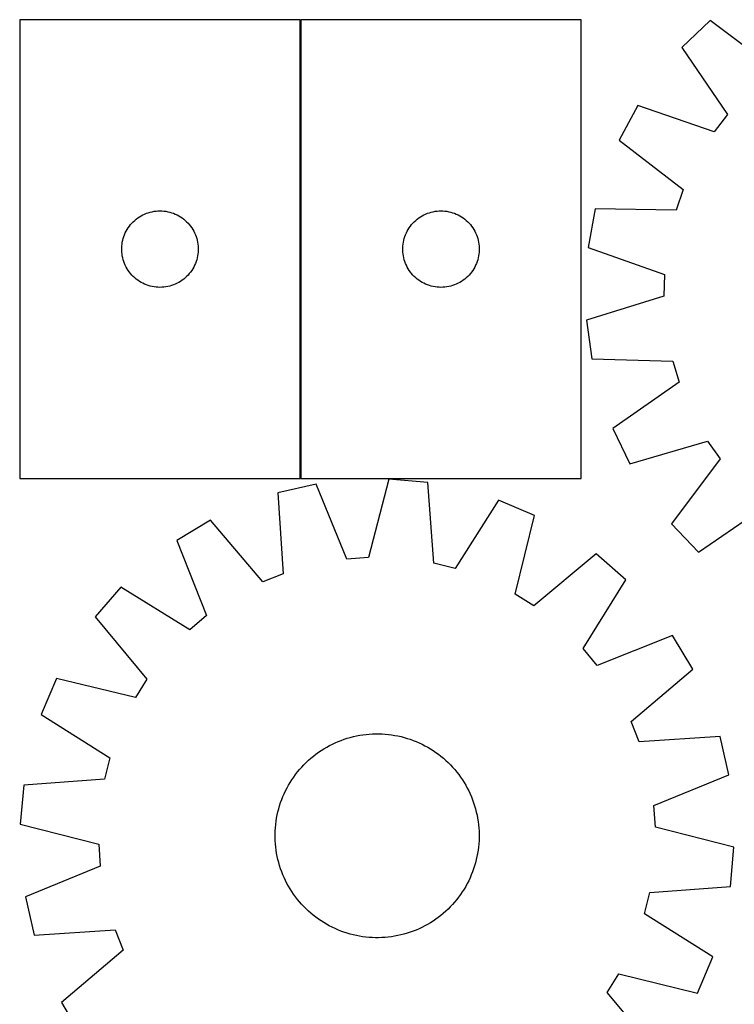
# Model space of a CAD drawing. Header units: millimetres. Extents: x 7 to 1493, y 7 to 2993.
# Tile 7 of 14: x 7 to 287, y 2573 to 2959. Entities that reach past the tile are written whole.
import ezdxf

# ---------------------------------------------------------------- set-up
doc = ezdxf.new("R2010")
doc.units = ezdxf.units.MM
doc.layers.add('COMMON', color=5, linetype='CONTINUOUS', true_color=0x0000ff)
doc.layers.add('CUT', color=7, linetype='CONTINUOUS', true_color=0x000000)

msp = doc.modelspace()

# ---------------------------------------------------------------- linework, layer by layer
at = {"layer": 'COMMON'}
msp.add_line((116.74617, 2779.269834), (116.74617, 2959.269834), dxfattribs=at)
at = {"layer": 'CUT'}
for p, q in [((6.646169, 2959.269834), (6.646169, 2779.269834)), ((116.646169, 2959.269834), (6.646169, 2959.269834)), ((116.646169, 2779.269834), (116.646169, 2959.269834)), ((226.84617, 2959.269834), (116.84617, 2959.269834)), ((116.84617, 2959.269834), (116.84617, 2779.269834)), ((226.84617, 2779.269834), (226.84617, 2959.269834)), ((277.364214, 2958.952446), (266.250739, 2948.3119)), ((302.755935, 2939.867497), (277.364214, 2958.952446)), ((266.250739, 2948.3119), (284.214154, 2922.114754)), ((248.978168, 2925.593535), (241.696735, 2912.039522)), ((279.024703, 2915.289143), (248.978168, 2925.593535)), ((284.214154, 2922.114754), (279.024703, 2915.289143)), ((241.696735, 2912.039522), (266.876321, 2892.675556)), ((266.876321, 2892.675556), (264.050089, 2884.580385)), ((52.954853, 2881.495259), (53.595726, 2881.926467)), ((53.595726, 2881.926467), (54.257948, 2882.324112)), ((54.257948, 2882.324112), (54.939762, 2882.68714)), ((54.939762, 2882.68714), (55.639361, 2883.014587)), ((55.639361, 2883.014587), (56.354888, 2883.305586)), ((56.354888, 2883.305586), (57.084447, 2883.559364)), ((57.084447, 2883.559364), (57.826103, 2883.775249)), ((57.826103, 2883.775249), (58.577888, 2883.952669)), ((58.577888, 2883.952669), (59.337811, 2884.091152)), ((59.337811, 2884.091152), (60.103854, 2884.190332)), ((60.103854, 2884.190332), (60.873988, 2884.249945)), ((60.873988, 2884.249945), (61.646169, 2884.269834)), ((61.646169, 2884.269834), (62.418351, 2884.249945)), ((62.418351, 2884.249945), (63.188484, 2884.190332)), ((63.188484, 2884.190332), (63.954528, 2884.091152)), ((63.954528, 2884.091152), (64.71445, 2883.952669)), ((64.71445, 2883.952669), (65.466236, 2883.775249)), ((65.466236, 2883.775249), (66.207892, 2883.559364)), ((66.207892, 2883.559364), (66.937451, 2883.305586)), ((66.937451, 2883.305586), (67.652978, 2883.014587)), ((67.652978, 2883.014587), (68.352576, 2882.68714)), ((68.352576, 2882.68714), (69.03439, 2882.324112)), ((69.03439, 2882.324112), (69.696612, 2881.926467)), ((69.696612, 2881.926467), (70.337486, 2881.495259)), ((163.154854, 2881.495259), (163.795727, 2881.926467)), ((163.795727, 2881.926467), (164.457949, 2882.324112)), ((164.457949, 2882.324112), (165.139763, 2882.68714)), ((165.139763, 2882.68714), (165.839362, 2883.014587)), ((165.839362, 2883.014587), (166.554889, 2883.305586)), ((166.554889, 2883.305586), (167.284448, 2883.559364)), ((167.284448, 2883.559364), (168.026104, 2883.775249)), ((168.026104, 2883.775249), (168.777889, 2883.952669)), ((168.777889, 2883.952669), (169.537812, 2884.091152)), ((169.537812, 2884.091152), (170.303855, 2884.190332)), ((170.303855, 2884.190332), (171.073989, 2884.249945)), ((171.073989, 2884.249945), (171.84617, 2884.269834)), ((171.84617, 2884.269834), (172.618352, 2884.249945)), ((172.618352, 2884.249945), (173.388485, 2884.190332)), ((173.388485, 2884.190332), (174.154529, 2884.091152)), ((174.154529, 2884.091152), (174.914451, 2883.952669)), ((174.914451, 2883.952669), (175.666237, 2883.775249)), ((175.666237, 2883.775249), (176.407893, 2883.559364)), ((176.407893, 2883.559364), (177.137452, 2883.305586)), ((177.137452, 2883.305586), (177.852979, 2883.014587)), ((177.852979, 2883.014587), (178.552577, 2882.68714)), ((178.552577, 2882.68714), (179.234391, 2882.324112)), ((179.234391, 2882.324112), (179.896613, 2881.926467)), ((179.896613, 2881.926467), (180.537487, 2881.495259)), ((232.289904, 2885.095555), (229.55327, 2869.954835)), ((264.050089, 2884.580385), (232.289904, 2885.095555)), ((49.201014, 2877.643489), (49.648581, 2878.273048)), ((49.648581, 2878.273048), (50.127963, 2878.878731)), ((50.127963, 2878.878731), (50.637889, 2879.458934)), ((50.637889, 2879.458934), (51.177007, 2880.012116)), ((51.177007, 2880.012116), (51.743888, 2880.536813)), ((51.743888, 2880.536813), (52.337027, 2881.031631)), ((52.337027, 2881.031631), (52.954853, 2881.495259)), ((70.337486, 2881.495259), (70.955312, 2881.031631)), ((70.955312, 2881.031631), (71.548451, 2880.536813)), ((71.548451, 2880.536813), (72.115332, 2880.012116)), ((72.115332, 2880.012116), (72.65445, 2879.458934)), ((72.65445, 2879.458934), (73.164376, 2878.878731)), ((73.164376, 2878.878731), (73.643758, 2878.273048)), ((73.643758, 2878.273048), (74.091325, 2877.643489)), ((159.401015, 2877.643489), (159.848582, 2878.273048)), ((159.848582, 2878.273048), (160.327964, 2878.878731)), ((160.327964, 2878.878731), (160.83789, 2879.458934)), ((160.83789, 2879.458934), (161.377008, 2880.012116)), ((161.377008, 2880.012116), (161.943889, 2880.536813)), ((161.943889, 2880.536813), (162.537028, 2881.031631)), ((162.537028, 2881.031631), (163.154854, 2881.495259)), ((180.537487, 2881.495259), (181.155313, 2881.031631)), ((181.155313, 2881.031631), (181.748452, 2880.536813)), ((181.748452, 2880.536813), (182.315333, 2880.012116)), ((182.315333, 2880.012116), (182.854451, 2879.458934)), ((182.854451, 2879.458934), (183.364377, 2878.878731)), ((183.364377, 2878.878731), (183.843759, 2878.273048)), ((183.843759, 2878.273048), (184.291326, 2877.643489)), ((47.243921, 2873.462118), (47.478831, 2874.197969)), ((47.478831, 2874.197969), (47.75131, 2874.920752)), ((47.75131, 2874.920752), (48.060635, 2875.628549)), ((48.060635, 2875.628549), (48.405987, 2876.319485)), ((48.405987, 2876.319485), (48.78645, 2876.991726)), ((48.78645, 2876.991726), (49.201014, 2877.643489)), ((74.091325, 2877.643489), (74.505889, 2876.991726)), ((74.505889, 2876.991726), (74.886351, 2876.319485)), ((74.886351, 2876.319485), (75.231703, 2875.628549)), ((75.231703, 2875.628549), (75.541029, 2874.920752)), ((75.541029, 2874.920752), (75.813508, 2874.197969)), ((75.813508, 2874.197969), (76.048417, 2873.462118)), ((157.443922, 2873.462118), (157.678832, 2874.197969)), ((157.678832, 2874.197969), (157.951311, 2874.920752)), ((157.951311, 2874.920752), (158.260636, 2875.628549)), ((158.260636, 2875.628549), (158.605988, 2876.319485)), ((158.605988, 2876.319485), (158.986451, 2876.991726)), ((158.986451, 2876.991726), (159.401015, 2877.643489)), ((184.291326, 2877.643489), (184.70589, 2876.991726)), ((184.70589, 2876.991726), (185.086352, 2876.319485)), ((185.086352, 2876.319485), (185.431704, 2875.628549)), ((185.431704, 2875.628549), (185.74103, 2874.920752)), ((185.74103, 2874.920752), (186.013509, 2874.197969)), ((186.013509, 2874.197969), (186.248418, 2873.462118)), ((46.651142, 2869.656052), (46.690906, 2870.427466)), ((46.690906, 2870.427466), (46.770329, 2871.195809)), ((46.770329, 2871.195809), (46.8892, 2871.959045)), ((46.8892, 2871.959045), (47.047204, 2872.71515)), ((47.047204, 2872.71515), (47.243921, 2873.462118)), ((76.048417, 2873.462118), (76.245135, 2872.71515)), ((76.245135, 2872.71515), (76.403139, 2871.959045)), ((76.403139, 2871.959045), (76.522009, 2871.195809)), ((76.522009, 2871.195809), (76.601432, 2870.427466)), ((76.601432, 2870.427466), (76.641196, 2869.656052)), ((156.851143, 2869.656052), (156.890907, 2870.427466)), ((156.890907, 2870.427466), (156.97033, 2871.195809)), ((156.97033, 2871.195809), (157.089201, 2871.959045)), ((157.089201, 2871.959045), (157.247205, 2872.71515)), ((157.247205, 2872.71515), (157.443922, 2873.462118)), ((186.248418, 2873.462118), (186.445136, 2872.71515)), ((186.445136, 2872.71515), (186.60314, 2871.959045)), ((186.60314, 2871.959045), (186.72201, 2871.195809)), ((186.72201, 2871.195809), (186.801433, 2870.427466)), ((186.801433, 2870.427466), (186.841197, 2869.656052)), ((46.651142, 2868.883615), (46.651142, 2869.656052)), ((46.690906, 2868.112202), (46.651142, 2868.883615)), ((46.770329, 2867.343858), (46.690906, 2868.112202)), ((46.8892, 2866.580622), (46.770329, 2867.343858)), ((47.047204, 2865.824517), (46.8892, 2866.580622)), ((76.403139, 2866.580622), (76.245135, 2865.824517)), ((76.522009, 2867.343858), (76.403139, 2866.580622)), ((76.601432, 2868.112202), (76.522009, 2867.343858)), ((76.641196, 2868.883615), (76.601432, 2868.112202)), ((76.641196, 2869.656052), (76.641196, 2868.883615)), ((156.851143, 2868.883615), (156.851143, 2869.656052)), ((156.890907, 2868.112202), (156.851143, 2868.883615)), ((156.97033, 2867.343858), (156.890907, 2868.112202)), ((157.089201, 2866.580622), (156.97033, 2867.343858)), ((157.247205, 2865.824517), (157.089201, 2866.580622)), ((186.60314, 2866.580622), (186.445136, 2865.824517)), ((186.72201, 2867.343858), (186.60314, 2866.580622)), ((186.801433, 2868.112202), (186.72201, 2867.343858)), ((186.841197, 2868.883615), (186.801433, 2868.112202)), ((186.841197, 2869.656052), (186.841197, 2868.883615)), ((229.55327, 2869.954835), (259.484274, 2859.319529)), ((47.243921, 2865.077549), (47.047204, 2865.824517)), ((47.478831, 2864.341698), (47.243921, 2865.077549)), ((47.75131, 2863.618915), (47.478831, 2864.341698)), ((48.060635, 2862.911118), (47.75131, 2863.618915)), ((48.405987, 2862.220182), (48.060635, 2862.911118)), ((75.231703, 2862.911118), (74.886351, 2862.220182)), ((75.541029, 2863.618915), (75.231703, 2862.911118)), ((75.813508, 2864.341698), (75.541029, 2863.618915)), ((76.048417, 2865.077549), (75.813508, 2864.341698)), ((76.245135, 2865.824517), (76.048417, 2865.077549)), ((157.443922, 2865.077549), (157.247205, 2865.824517)), ((157.678832, 2864.341698), (157.443922, 2865.077549)), ((157.951311, 2863.618915), (157.678832, 2864.341698)), ((158.260636, 2862.911118), (157.951311, 2863.618915)), ((158.605988, 2862.220182), (158.260636, 2862.911118)), ((185.431704, 2862.911118), (185.086352, 2862.220182)), ((185.74103, 2863.618915), (185.431704, 2862.911118)), ((186.013509, 2864.341698), (185.74103, 2863.618915)), ((186.248418, 2865.077549), (186.013509, 2864.341698)), ((186.445136, 2865.824517), (186.248418, 2865.077549)), ((48.78645, 2861.547942), (48.405987, 2862.220182)), ((49.201014, 2860.896178), (48.78645, 2861.547942)), ((49.648581, 2860.266619), (49.201014, 2860.896178)), ((50.127963, 2859.660936), (49.648581, 2860.266619)), ((50.637889, 2859.080734), (50.127963, 2859.660936)), ((51.177007, 2858.527551), (50.637889, 2859.080734)), ((51.743888, 2858.002855), (51.177007, 2858.527551)), ((72.115332, 2858.527551), (71.548451, 2858.002855)), ((72.65445, 2859.080734), (72.115332, 2858.527551)), ((73.164376, 2859.660936), (72.65445, 2859.080734)), ((73.643758, 2860.266619), (73.164376, 2859.660936)), ((74.091325, 2860.896178), (73.643758, 2860.266619)), ((74.505889, 2861.547942), (74.091325, 2860.896178)), ((74.886351, 2862.220182), (74.505889, 2861.547942)), ((158.986451, 2861.547942), (158.605988, 2862.220182)), ((159.401015, 2860.896178), (158.986451, 2861.547942)), ((159.848582, 2860.266619), (159.401015, 2860.896178)), ((160.327964, 2859.660936), (159.848582, 2860.266619)), ((160.83789, 2859.080734), (160.327964, 2859.660936)), ((161.377008, 2858.527551), (160.83789, 2859.080734)), ((161.943889, 2858.002855), (161.377008, 2858.527551)), ((182.315333, 2858.527551), (181.748452, 2858.002855)), ((182.854451, 2859.080734), (182.315333, 2858.527551)), ((183.364377, 2859.660936), (182.854451, 2859.080734)), ((183.843759, 2860.266619), (183.364377, 2859.660936)), ((184.291326, 2860.896178), (183.843759, 2860.266619)), ((184.70589, 2861.547942), (184.291326, 2860.896178)), ((185.086352, 2862.220182), (184.70589, 2861.547942)), ((259.484274, 2859.319529), (259.297913, 2850.747211)), ((52.337027, 2857.508037), (51.743888, 2858.002855)), ((52.954853, 2857.044409), (52.337027, 2857.508037)), ((53.595726, 2856.6132), (52.954853, 2857.044409)), ((54.257948, 2856.215555), (53.595726, 2856.6132)), ((54.939762, 2855.852527), (54.257948, 2856.215555)), ((55.639361, 2855.52508), (54.939762, 2855.852527)), ((56.354888, 2855.234081), (55.639361, 2855.52508)), ((57.084447, 2854.980303), (56.354888, 2855.234081)), ((57.826103, 2854.764418), (57.084447, 2854.980303)), ((58.577888, 2854.586998), (57.826103, 2854.764418)), ((59.337811, 2854.448515), (58.577888, 2854.586998)), ((64.71445, 2854.586998), (63.954528, 2854.448515)), ((65.466236, 2854.764418), (64.71445, 2854.586998)), ((66.207892, 2854.980303), (65.466236, 2854.764418)), ((66.937451, 2855.234081), (66.207892, 2854.980303)), ((67.652978, 2855.52508), (66.937451, 2855.234081)), ((68.352576, 2855.852527), (67.652978, 2855.52508)), ((69.03439, 2856.215555), (68.352576, 2855.852527)), ((69.696612, 2856.6132), (69.03439, 2856.215555)), ((70.337486, 2857.044409), (69.696612, 2856.6132)), ((70.955312, 2857.508037), (70.337486, 2857.044409)), ((71.548451, 2858.002855), (70.955312, 2857.508037)), ((162.537028, 2857.508037), (161.943889, 2858.002855)), ((163.154854, 2857.044409), (162.537028, 2857.508037)), ((163.795727, 2856.6132), (163.154854, 2857.044409)), ((164.457949, 2856.215555), (163.795727, 2856.6132)), ((165.139763, 2855.852527), (164.457949, 2856.215555)), ((165.839362, 2855.52508), (165.139763, 2855.852527)), ((166.554889, 2855.234081), (165.839362, 2855.52508)), ((167.284448, 2854.980303), (166.554889, 2855.234081)), ((168.026104, 2854.764418), (167.284448, 2854.980303)), ((168.777889, 2854.586998), (168.026104, 2854.764418)), ((169.537812, 2854.448515), (168.777889, 2854.586998)), ((174.914451, 2854.586998), (174.154529, 2854.448515)), ((175.666237, 2854.764418), (174.914451, 2854.586998)), ((176.407893, 2854.980303), (175.666237, 2854.764418)), ((177.137452, 2855.234081), (176.407893, 2854.980303)), ((177.852979, 2855.52508), (177.137452, 2855.234081)), ((178.552577, 2855.852527), (177.852979, 2855.52508)), ((179.234391, 2856.215555), (178.552577, 2855.852527)), ((179.896613, 2856.6132), (179.234391, 2856.215555)), ((180.537487, 2857.044409), (179.896613, 2856.6132)), ((181.155313, 2857.508037), (180.537487, 2857.044409)), ((181.748452, 2858.002855), (181.155313, 2857.508037)), ((60.103854, 2854.349335), (59.337811, 2854.448515)), ((60.873988, 2854.289722), (60.103854, 2854.349335)), ((61.646169, 2854.269834), (60.873988, 2854.289722)), ((62.418351, 2854.289722), (61.646169, 2854.269834)), ((63.188484, 2854.349335), (62.418351, 2854.289722)), ((63.954528, 2854.448515), (63.188484, 2854.349335)), ((170.303855, 2854.349335), (169.537812, 2854.448515)), ((171.073989, 2854.289722), (170.303855, 2854.349335)), ((171.84617, 2854.269834), (171.073989, 2854.289722)), ((172.618352, 2854.289722), (171.84617, 2854.269834)), ((173.388485, 2854.349335), (172.618352, 2854.289722)), ((174.154529, 2854.448515), (173.388485, 2854.349335)), ((259.297913, 2850.747211), (228.932986, 2841.422729)), ((228.932986, 2841.422729), (231.009032, 2826.177383)), ((231.009032, 2826.177383), (262.761599, 2825.311795)), ((262.761599, 2825.311795), (265.233351, 2817.101447)), ((265.233351, 2817.101447), (239.236013, 2798.85006)), ((239.236013, 2798.85006), (245.921521, 2784.992407)), ((245.921521, 2784.992407), (276.387488, 2793.981267)), ((276.387488, 2793.981267), (281.275401, 2786.936576)), ((281.275401, 2786.936576), (262.190452, 2761.544855)), ((6.646169, 2779.269834), (116.646169, 2779.269834)), ((116.84617, 2779.269834), (226.84617, 2779.269834)), ((151.334276, 2779.042918), (143.477773, 2748.265489)), ((166.661687, 2777.700899), (151.334276, 2779.042918)), ((169.050106, 2746.026458), (166.661687, 2777.700899)), ((122.864813, 2777.054073), (107.872873, 2773.593978)), ((107.872873, 2773.593978), (109.911642, 2741.895111)), ((134.924275, 2747.667951), (122.864813, 2777.054073)), ((194.352343, 2770.794855), (177.369615, 2743.951574)), ((208.51487, 2764.782088), (194.352343, 2770.794855)), ((272.830998, 2750.43138), (299.028144, 2768.394795)), ((81.411391, 2762.904926), (68.222436, 2754.981416)), ((101.961432, 2738.683643), (81.411391, 2762.904926)), ((200.998451, 2733.919843), (208.51487, 2764.782088)), ((262.190452, 2761.544855), (272.830998, 2750.43138)), ((68.222436, 2754.981416), (79.95691, 2725.464016)), ((143.477773, 2748.265489), (134.924275, 2747.667951)), ((232.716163, 2749.657167), (208.2696, 2729.375641)), ((244.32748, 2739.562225), (232.716163, 2749.657167)), ((177.369615, 2743.951574), (169.050106, 2746.026458)), ((109.911642, 2741.895111), (101.961432, 2738.683643)), ((227.641983, 2712.533187), (244.32748, 2739.562225)), ((46.359171, 2736.638476), (36.264228, 2725.027159)), ((73.388209, 2719.952979), (46.359171, 2736.638476)), ((208.2696, 2729.375641), (200.998451, 2733.919843)), ((36.264228, 2725.027159), (56.545754, 2700.580596)), ((79.95691, 2725.464016), (73.388209, 2719.952979)), ((262.67042, 2717.698959), (233.15302, 2705.964486)), ((270.59393, 2704.510004), (262.67042, 2717.698959)), ((233.15302, 2705.964486), (227.641983, 2712.533187)), ((246.372647, 2683.959964), (270.59393, 2704.510004)), ((21.139307, 2700.825866), (15.126541, 2686.663339)), ((52.001553, 2693.309447), (21.139307, 2700.825866)), ((56.545754, 2700.580596), (52.001553, 2693.309447)), ((15.126541, 2686.663339), (41.969822, 2669.680611)), ((249.584115, 2676.009753), (246.372647, 2683.959964)), ((132.701395, 2676.547235), (133.884092, 2676.971776)), ((133.884092, 2676.971776), (135.07954, 2677.358958)), ((135.07954, 2677.358958), (136.28656, 2677.7084)), ((136.28656, 2677.7084), (137.503961, 2678.019755)), ((137.503961, 2678.019755), (138.730541, 2678.292718)), ((138.730541, 2678.292718), (139.965089, 2678.527018)), ((139.965089, 2678.527018), (141.206388, 2678.722424)), ((141.206388, 2678.722424), (142.453213, 2678.878744)), ((142.453213, 2678.878744), (143.704332, 2678.995822)), ((143.704332, 2678.995822), (144.958511, 2679.073545)), ((144.958511, 2679.073545), (146.214513, 2679.111834)), ((146.214513, 2679.111834), (147.471098, 2679.110653)), ((147.471098, 2679.110653), (148.727026, 2679.070001)), ((148.727026, 2679.070001), (149.981057, 2678.989921)), ((149.981057, 2678.989921), (151.231954, 2678.870489)), ((151.231954, 2678.870489), (152.478482, 2678.711825)), ((152.478482, 2678.711825), (153.719411, 2678.514085)), ((153.719411, 2678.514085), (154.953517, 2678.277464)), ((154.953517, 2678.277464), (156.179582, 2678.002195)), ((156.179582, 2678.002195), (157.396395, 2677.688551)), ((157.396395, 2677.688551), (158.602756, 2677.33684)), ((158.602756, 2677.33684), (159.797474, 2676.947411)), ((159.797474, 2676.947411), (160.97937, 2676.520646)), ((281.282982, 2678.048523), (249.584115, 2676.009753)), ((284.743077, 2663.056582), (281.282982, 2678.048523)), ((124.875732, 2672.569125), (125.937335, 2673.241439)), ((125.937335, 2673.241439), (127.019532, 2673.880075)), ((127.019532, 2673.880075), (128.121254, 2674.484404)), ((128.121254, 2674.484404), (129.241416, 2675.053829)), ((129.241416, 2675.053829), (130.378911, 2675.587788)), ((130.378911, 2675.587788), (131.532617, 2676.085754)), ((131.532617, 2676.085754), (132.701395, 2676.547235)), ((160.97937, 2676.520646), (162.147278, 2676.056968)), ((162.147278, 2676.056968), (163.300045, 2675.556833)), ((163.300045, 2675.556833), (164.436534, 2675.020736)), ((164.436534, 2675.020736), (165.555623, 2674.449206)), ((165.555623, 2674.449206), (166.656207, 2673.842806)), ((166.656207, 2673.842806), (167.737201, 2673.202136)), ((167.737201, 2673.202136), (168.797538, 2672.527826)), ((41.969822, 2669.680611), (39.894938, 2661.361102)), ((119.912529, 2668.726739), (120.855889, 2669.556847)), ((120.855889, 2669.556847), (121.824857, 2670.356914)), ((121.824857, 2670.356914), (122.818478, 2671.12615)), ((122.818478, 2671.12615), (123.835771, 2671.863796)), ((123.835771, 2671.863796), (124.875732, 2672.569125)), ((168.797538, 2672.527826), (169.836171, 2671.820544)), ((169.836171, 2671.820544), (170.852075, 2671.080986)), ((170.852075, 2671.080986), (171.844247, 2670.309882)), ((171.844247, 2670.309882), (172.81171, 2669.507995)), ((172.81171, 2669.507995), (173.753506, 2668.676114)), ((116.413401, 2665.122706), (117.245281, 2666.064502)), ((117.245281, 2666.064502), (118.106334, 2666.979704)), ((118.106334, 2666.979704), (118.995709, 2667.867409)), ((118.995709, 2667.867409), (119.912529, 2668.726739)), ((173.753506, 2668.676114), (174.668708, 2667.815061)), ((174.668708, 2667.815061), (175.556413, 2666.925686)), ((175.556413, 2666.925686), (176.415743, 2666.008866)), ((176.415743, 2666.008866), (177.245851, 2665.065507)), ((113.393569, 2661.108534), (114.100852, 2662.147167)), ((114.100852, 2662.147167), (114.84041, 2663.163071)), ((114.84041, 2663.163071), (115.611513, 2664.155243)), ((115.611513, 2664.155243), (116.413401, 2665.122706)), ((177.245851, 2665.065507), (178.045918, 2664.096538)), ((178.045918, 2664.096538), (178.815154, 2663.102917)), ((178.815154, 2663.102917), (179.5528, 2662.085625)), ((179.5528, 2662.085625), (180.258128, 2661.045663)), ((255.356955, 2650.99712), (284.743077, 2663.056582)), ((8.220497, 2658.972683), (6.878478, 2643.645272)), ((39.894938, 2661.361102), (8.220497, 2658.972683)), ((110.900659, 2656.74753), (111.472189, 2657.866619)), ((111.472189, 2657.866619), (112.078589, 2658.967204)), ((112.078589, 2658.967204), (112.71926, 2660.048197)), ((112.71926, 2660.048197), (113.393569, 2661.108534)), ((180.258128, 2661.045663), (180.930443, 2659.984061)), ((180.930443, 2659.984061), (181.569079, 2658.901864)), ((181.569079, 2658.901864), (182.173408, 2657.800141)), ((182.173408, 2657.800141), (182.742833, 2656.679979)), ((109.400749, 2653.290366), (109.864428, 2654.458274)), ((109.864428, 2654.458274), (110.364562, 2655.611041)), ((110.364562, 2655.611041), (110.900659, 2656.74753)), ((182.742833, 2656.679979), (183.276792, 2655.542484)), ((183.276792, 2655.542484), (183.774758, 2654.388779)), ((183.774758, 2654.388779), (184.236239, 2653.220001)), ((108.232844, 2649.707391), (108.584555, 2650.913752)), ((108.584555, 2650.913752), (108.973985, 2652.10847)), ((108.973985, 2652.10847), (109.400749, 2653.290366)), ((184.236239, 2653.220001), (184.66078, 2652.037304)), ((184.66078, 2652.037304), (185.047962, 2650.841856)), ((185.047962, 2650.841856), (185.397404, 2649.634835)), ((255.954493, 2642.443623), (255.356955, 2650.99712)), ((107.20957, 2644.789478), (107.40731, 2646.030407)), ((107.40731, 2646.030407), (107.643932, 2647.264513)), ((107.643932, 2647.264513), (107.9192, 2648.490578)), ((107.9192, 2648.490578), (108.232844, 2649.707391)), ((185.397404, 2649.634835), (185.708759, 2648.417435)), ((185.708759, 2648.417435), (185.981722, 2647.190855)), ((185.981722, 2647.190855), (186.216022, 2645.956306)), ((6.878478, 2643.645272), (37.655906, 2635.788769)), ((106.851394, 2641.038022), (106.931475, 2642.292053)), ((106.931475, 2642.292053), (107.050906, 2643.54295)), ((107.050906, 2643.54295), (107.20957, 2644.789478)), ((186.216022, 2645.956306), (186.411428, 2644.715007)), ((186.411428, 2644.715007), (186.567748, 2643.468183)), ((186.567748, 2643.468183), (186.684826, 2642.217063)), ((186.684826, 2642.217063), (186.762549, 2640.962884)), ((286.731921, 2634.587119), (255.954493, 2642.443623)), ((106.809561, 2638.525509), (106.810743, 2639.782094)), ((106.847851, 2637.269507), (106.809561, 2638.525509)), ((106.810743, 2639.782094), (106.851394, 2641.038022)), ((186.799657, 2638.450297), (186.759005, 2637.19437)), ((186.762549, 2640.962884), (186.800838, 2639.706882)), ((186.800838, 2639.706882), (186.799657, 2638.450297)), ((37.655906, 2635.788769), (38.253444, 2627.235271)), ((106.925573, 2636.015328), (106.847851, 2637.269507)), ((107.042652, 2634.764209), (106.925573, 2636.015328)), ((107.198972, 2633.517384), (107.042652, 2634.764209)), ((186.559493, 2634.689442), (186.400829, 2633.442914)), ((186.678925, 2635.940339), (186.559493, 2634.689442)), ((186.759005, 2637.19437), (186.678925, 2635.940339)), ((285.389903, 2619.259708), (286.731921, 2634.587119)), ((107.394378, 2632.276085), (107.198972, 2633.517384)), ((107.628678, 2631.041537), (107.394378, 2632.276085)), ((107.90164, 2629.814957), (107.628678, 2631.041537)), ((185.966468, 2630.967878), (185.691199, 2629.741814)), ((186.203089, 2632.201984), (185.966468, 2630.967878)), ((186.400829, 2633.442914), (186.203089, 2632.201984)), ((38.253444, 2627.235271), (8.867323, 2615.175809)), ((108.212996, 2628.597556), (107.90164, 2629.814957)), ((108.562437, 2627.390536), (108.212996, 2628.597556)), ((108.949619, 2626.195088), (108.562437, 2627.390536)), ((185.025844, 2627.31864), (184.636415, 2626.123922)), ((185.377555, 2628.525001), (185.025844, 2627.31864)), ((185.691199, 2629.741814), (185.377555, 2628.525001)), ((109.374161, 2625.012391), (108.949619, 2626.195088)), ((109.835642, 2623.843613), (109.374161, 2625.012391)), ((110.333607, 2622.689907), (109.835642, 2623.843613)), ((183.745972, 2623.774118), (183.245837, 2622.62135)), ((184.20965, 2624.942026), (183.745972, 2623.774118)), ((184.636415, 2626.123922), (184.20965, 2624.942026)), ((110.867566, 2621.552412), (110.333607, 2622.689907)), ((111.436991, 2620.43225), (110.867566, 2621.552412)), ((112.04132, 2619.330528), (111.436991, 2620.43225)), ((112.679957, 2618.248331), (112.04132, 2619.330528)), ((181.53181, 2619.265188), (180.89114, 2618.184194)), ((182.13821, 2620.365772), (181.53181, 2619.265188)), ((182.70974, 2621.484861), (182.13821, 2620.365772)), ((183.245837, 2622.62135), (182.70974, 2621.484861)), ((253.715462, 2616.871289), (285.389903, 2619.259708)), ((8.867323, 2615.175809), (12.327418, 2600.183869)), ((113.352271, 2617.186728), (112.679957, 2618.248331)), ((114.057599, 2616.146767), (113.352271, 2617.186728)), ((114.795245, 2615.129474), (114.057599, 2616.146767)), ((115.564481, 2614.135853), (114.795245, 2615.129474)), ((179.509548, 2616.085225), (178.76999, 2615.069321)), ((180.21683, 2617.123857), (179.509548, 2616.085225)), ((180.89114, 2618.184194), (180.21683, 2617.123857)), ((251.640578, 2608.55178), (253.715462, 2616.871289)), ((116.364548, 2613.166885), (115.564481, 2614.135853)), ((117.194657, 2612.223525), (116.364548, 2613.166885)), ((118.053987, 2611.306705), (117.194657, 2612.223525)), ((118.941691, 2610.41733), (118.053987, 2611.306705)), ((175.504065, 2611.252687), (174.61469, 2610.364983)), ((176.365118, 2612.167889), (175.504065, 2611.252687)), ((177.196999, 2613.109686), (176.365118, 2612.167889)), ((177.998886, 2614.077148), (177.196999, 2613.109686)), ((178.76999, 2615.069321), (177.998886, 2614.077148)), ((119.856893, 2609.556277), (118.941691, 2610.41733)), ((120.79869, 2608.724397), (119.856893, 2609.556277)), ((121.766152, 2607.922509), (120.79869, 2608.724397)), ((122.758325, 2607.151406), (121.766152, 2607.922509)), ((171.785542, 2607.875477), (170.791921, 2607.106241)), ((172.754511, 2608.675544), (171.785542, 2607.875477)), ((173.69787, 2609.505653), (172.754511, 2608.675544)), ((174.61469, 2610.364983), (173.69787, 2609.505653)), ((278.483859, 2591.569053), (251.640578, 2608.55178)), ((123.774229, 2606.411848), (122.758325, 2607.151406)), ((124.812861, 2605.704565), (123.774229, 2606.411848)), ((125.873198, 2605.030256), (124.812861, 2605.704565)), ((126.954192, 2604.389585), (125.873198, 2605.030256)), ((128.054776, 2603.783185), (126.954192, 2604.389585)), ((129.173865, 2603.211655), (128.054776, 2603.783185)), ((165.489145, 2603.747987), (164.368983, 2603.178562)), ((166.590868, 2604.352316), (165.489145, 2603.747987)), ((167.673065, 2604.990953), (166.590868, 2604.352316)), ((168.734667, 2605.663267), (167.673065, 2604.990953)), ((169.774628, 2606.368595), (168.734667, 2605.663267)), ((170.791921, 2607.106241), (169.774628, 2606.368595)), ((12.327418, 2600.183869), (44.026285, 2602.222638)), ((44.026285, 2602.222638), (47.237753, 2594.272428)), ((130.310354, 2602.675558), (129.173865, 2603.211655)), ((131.463121, 2602.175424), (130.310354, 2602.675558)), ((132.63103, 2601.711745), (131.463121, 2602.175424)), ((133.812926, 2601.284981), (132.63103, 2601.711745)), ((135.007644, 2600.895551), (133.812926, 2601.284981)), ((136.214005, 2600.54384), (135.007644, 2600.895551)), ((137.430818, 2600.230196), (136.214005, 2600.54384)), ((138.656882, 2599.954928), (137.430818, 2600.230196)), ((139.890988, 2599.718306), (138.656882, 2599.954928)), ((141.131918, 2599.520566), (139.890988, 2599.718306)), ((153.64531, 2599.705374), (152.404011, 2599.509968)), ((154.879859, 2599.939674), (153.64531, 2599.705374)), ((156.106439, 2600.212636), (154.879859, 2599.939674)), ((157.323839, 2600.523992), (156.106439, 2600.212636)), ((158.53086, 2600.873433), (157.323839, 2600.523992)), ((159.726308, 2601.260615), (158.53086, 2600.873433)), ((160.909005, 2601.685157), (159.726308, 2601.260615)), ((162.077783, 2602.146638), (160.909005, 2601.685157)), ((163.231488, 2602.644603), (162.077783, 2602.146638)), ((164.368983, 2603.178562), (163.231488, 2602.644603)), ((142.378446, 2599.361902), (141.131918, 2599.520566)), ((143.629343, 2599.242471), (142.378446, 2599.361902)), ((144.883374, 2599.16239), (143.629343, 2599.242471)), ((146.139301, 2599.121739), (144.883374, 2599.16239)), ((147.395886, 2599.120557), (146.139301, 2599.121739)), ((148.651888, 2599.158847), (147.395886, 2599.120557)), ((149.906067, 2599.236569), (148.651888, 2599.158847)), ((151.157187, 2599.353648), (149.906067, 2599.236569)), ((152.404011, 2599.509968), (151.157187, 2599.353648)), ((47.237753, 2594.272428), (23.016469, 2573.722387)), ((272.471092, 2577.406525), (278.483859, 2591.569053)), ((237.064645, 2577.651796), (241.608847, 2584.922945)), ((241.608847, 2584.922945), (272.471092, 2577.406525)), ((257.346171, 2553.205232), (237.064645, 2577.651796)), ((23.016469, 2573.722387), (30.939979, 2560.533432))]:
    msp.add_line(p, q, dxfattribs=at)

doc.saveas('drawing.dxf')
